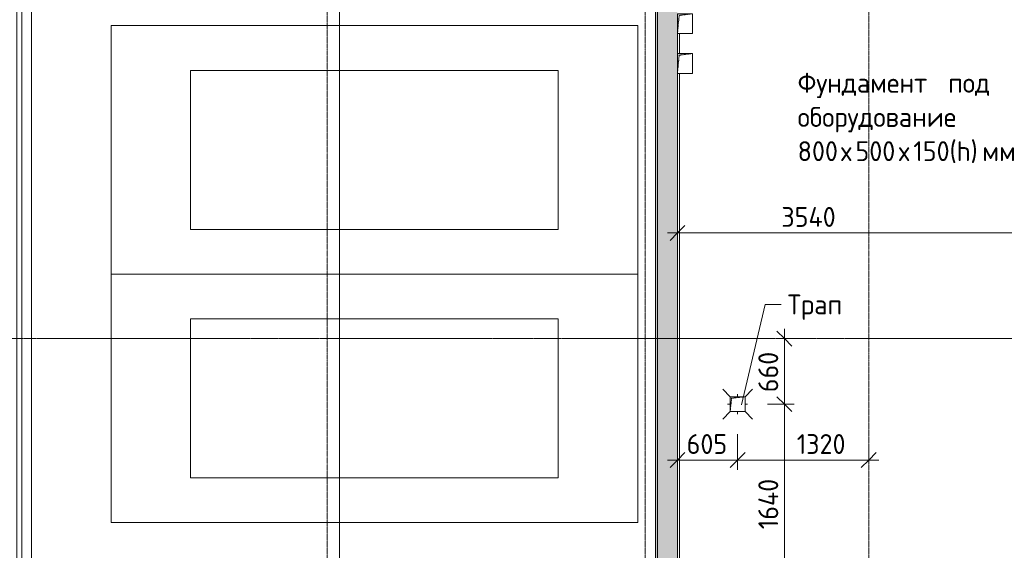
# Model space of a CAD drawing. Header units: millimetres. Extents: x 25420 to 100191, y -10965 to 131188.
# Tile 33 of 53: x 46380 to 56289, y 103269 to 108610. Entities that reach past the tile are written whole.
import ezdxf

# ---------------------------------------------------------------- set-up
doc = ezdxf.new("R2010")
doc.units = ezdxf.units.MM
for name, pattern in [('3_ Штрих_ 1 х 1 мм', [2, 1, -1]), ('4_ Штрихпунктир_ 10 х 2 мм', [14, 10, -2, 0, -2]), ('4_ Штрихпунктир_ 5 х 2 мм', [9, 5, -2, 0, -2])]:
    doc.linetypes.add(name, pattern=pattern)
for name, color, linetype, lineweight in [('A-ANNO-DIMS', 7, 'Continuous', 5), ('A-ANNO-DIMS-100', 7, 'Continuous', 5), ('A-DETL', 7, 'Continuous', 25), ('A-DETL-GENF', 7, 'Continuous', 13), ('A-FLOR', 7, 'Continuous', 13), ('A-GENM', 7, 'Continuous', 13), ('A-WALL', 7, 'Continuous', 13), ('A-WALL-PATT', 7, 'Continuous', 13), ('C-PRKG', 7, 'Continuous', 13), ('G-ANNO-TEXT', 7, 'Continuous', 5), ('I-WALL', 7, 'Continuous', 13), ('M-EQPM', 7, 'Continuous', 13), ('P-SANR-FIXT', 7, 'Continuous', 13), ('S-GRID', 7, 'Continuous', 5)]:
    doc.layers.add(name, color=color, linetype=linetype, lineweight=lineweight)
doc.styles.add('GOST Common_3', font='GOST_Common.ttf', dxfattribs={"height": 200})
doc.dimstyles.new('2_мм', dxfattribs={"dimscale": 304.8, "dimtxt": 201.142999, "dimasz": 0.492126, "dimexe": 0.328084, "dimexo": 0.492126, "dimgap": 0, "dimtad": 1, "dimdec": 0, "dimdsep": 46, "dimtxsty": 'GOST Common_3', "dimblk1": 'OBLIQUE', "dimblk2": 'OBLIQUE', "dimsah": 1, "dimcen": 0.09, "dimdle": 0.328084, "dimadec": 5, "dimazin": 2, "dimtfac": 1, "dimtdec": 4, "dimtix": 1, "dimtmove": 0, "dimatfit": 3, "dimfxl": 1, "dimtvp": 1, "dimtolj": 1, "dimtzin": 0, "dimarcsym": 2})
doc.dimstyles.new('2_мм_1', dxfattribs={"dimscale": 304.8, "dimtxt": 201.142999, "dimasz": 0.492126, "dimexe": 0.328084, "dimexo": 0.492126, "dimgap": 0, "dimtad": 1, "dimdec": 0, "dimdsep": 46, "dimtxsty": 'GOST Common_3', "dimblk1": 'OBLIQUE', "dimblk2": 'OBLIQUE', "dimsah": 1, "dimcen": 0.09, "dimdle": 0.328084, "dimadec": 5, "dimazin": 2, "dimtfac": 1, "dimtdec": 4, "dimtix": 1, "dimtmove": 1, "dimatfit": 3, "dimfxl": 1, "dimtvp": 1, "dimtolj": 1, "dimtzin": 0, "dimarcsym": 2})

# ---------------------------------------------------------------- blocks, each defined once
blk = doc.blocks.new('Наметкина 10_РД_АР_П_Отделка_R21_rvt-1--01_Подвал_МП_часть Б')
at = {"layer": 'A-WALL-PATT', "lineweight": 5}
h = blk.add_hatch(dxfattribs=at)
h.set_pattern_fill('FP_6', color=256, style=0, pattern_type=2)
h.set_pattern_definition([(0, (0, 0), (203.2, 50.8), [3.353, -149.047, 3.353, -149.047, -812.8]), (0, (0, 0), (203.2, 50.8), [-304.8, 3.353, -301.447, 3.353, -149.047, -355.6]), (0, (0, 0), (203.2, 50.8), [-762, 3.353, -98.247, 3.353, -250.647]), (120, (76.2, 25.4), (-145.59409, 150.576362), [3.353, -149.047, 3.353, -149.047, -812.8]), (120, (76.2, 25.4), (-145.59409, 150.576362), [-304.8, 3.353, -301.447, 3.353, -149.047, -355.6]), (120, (76.2, 25.4), (-145.59409, 150.576362), [-762, 3.353, -98.247, 3.353, -250.647]), (240, (101.6, 127), (-57.60591, -201.376362), [3.353, -149.047, 3.353, -149.047, -812.8]), (240, (101.6, 127), (-57.60591, -201.376362), [-304.8, 3.353, -301.447, 3.353, -149.047, -355.6]), (240, (101.6, 127), (-57.60591, -201.376362), [-762, 3.353, -98.247, 3.353, -250.647])])
h.paths.add_polyline_path([(52800, 103120), (52800, 109000), (52780, 109000), (52780, 103120)])
at = {"layer": 'A-WALL'}
for p, q in [((52780, 109000), (52780, 103120)), ((52800, 103120), (52800, 109000)), ((53000, 108470), (53000, 108270)), ((53020, 108270), (53020, 108470)), ((53000, 108070), (53000, 103120)), ((53020, 103120), (53020, 108070))]:
    blk.add_line(p, q, dxfattribs=at)
blk = doc.blocks.new('АР_Машиноместо - 4900x2400_М__5300х2500_-V4--01_Подвал_МП_часть Б')
at = {"layer": 'C-PRKG'}
for p, q in [((2500, 0), (0, 0)), ((0, 0), (0, -5300)), ((2500, 0), (2500, -5300)), ((450, -800), (450, -4500)), ((450, -800), (2050, -800)), ((2050, -800), (2050, -4500)), ((450, -4500), (2050, -4500)), ((2500, -5300), (0, -5300))]:
    blk.add_line(p, q, dxfattribs=at)
blk = doc.blocks.new('АР_Машиноместо - 4900x2400_М__5300х2500_-3113489--01_Подвал_МП_часть Б')
at = {"layer": 'C-PRKG'}
for p, q in [((2500, 5300), (0, 5300)), ((0, 0), (0, 5300)), ((2500, 0), (2500, 5300)), ((450, 4500), (2050, 4500)), ((450, 800), (450, 4500)), ((2050, 800), (2050, 4500)), ((450, 800), (2050, 800)), ((2500, 0), (0, 0))]:
    blk.add_line(p, q, dxfattribs=at)
blk = doc.blocks.new('АР_Канал вертикальный прямоугольный - ВК-V26--01_Подвал_МП_часть Б')
at = {"layer": 'A-DETL-GENF'}
blk.add_hatch(color=256, dxfattribs=at).paths.add_polyline_path([(-75, -75), (-60, 60), (75, 75), (-75, 75)])
at = {"layer": 'A-DETL-GENF', "linetype": '3_ Штрих_ 1 х 1 мм'}
for p, q in [((75, 75), (-75, 75)), ((-75, 75), (-75, -75)), ((75, 75), (-75, 75)), ((-75, 75), (-75, -75)), ((-75, -75), (-60, 60)), ((-75, -75), (-60, 60)), ((-60, 60), (75, 75)), ((-60, 60), (75, 75)), ((75, -75), (75, 75)), ((-75, -75), (75, -75))]:
    blk.add_line(p, q, dxfattribs=at)
at = {"layer": 'M-EQPM'}
for p, q in [((-75, -75), (-75, 75)), ((-75, 75), (75, 75)), ((75, 75), (75, -75)), ((75, -75), (-75, -75))]:
    blk.add_line(p, q, dxfattribs=at)
blk = doc.blocks.new('АР_Трап - 100-100-2797955--01_Подвал_МП_часть Б')
at = {"layer": 'P-SANR-FIXT'}
for p, q in [((-75, 75), (-150, 150)), ((0, 75), (0, 100)), ((75, 75), (150, 150)), ((-100, 0), (-75, 0)), ((75, 0), (100, 0)), ((-75, -75), (-150, -150)), ((0, -100), (0, -75)), ((75, -75), (150, -150))]:
    blk.add_line(p, q, dxfattribs=at)
blk = doc.blocks.new('АР-Заполнение деф_ шва - Д_ш_-4327464--01_Подвал_МП_часть Б')
at = {"layer": 'A-GENM'}
for p, q in [((0, 25), (5880, 25)), ((0, -25), (5900, -25))]:
    blk.add_line(p, q, dxfattribs=at)
blk = doc.blocks.new('АР_Канал вертикальный прямоугольный - ЭОМ-5776254--01_Подвал_МП_часть Б')
at = {"layer": 'A-DETL-GENF'}
blk.add_hatch(color=256, dxfattribs=at).paths.add_polyline_path([(-75, -100), (-57.5, 82.5), (75, 100), (-75, 100)])
at = {"layer": 'A-DETL-GENF', "linetype": '3_ Штрих_ 1 х 1 мм'}
for p, q in [((75, 100), (-75, 100)), ((-75, 100), (-75, -100)), ((75, 100), (-75, 100)), ((-75, 100), (-75, -100)), ((-57.5, 82.5), (75, 100)), ((-57.5, 82.5), (75, 100)), ((75, -100), (75, 100)), ((-75, -100), (-57.5, 82.5)), ((-75, -100), (-57.5, 82.5)), ((-75, -100), (75, -100))]:
    blk.add_line(p, q, dxfattribs=at)
at = {"layer": 'M-EQPM'}
for p, q in [((-75, -100), (-75, 100)), ((-75, 100), (75, 100)), ((75, 100), (75, -100)), ((75, -100), (-75, -100))]:
    blk.add_line(p, q, dxfattribs=at)
blk = doc.blocks.new('DIMBLOCK122--01_Подвал_МП_часть Б')
at = {"layer": 'A-ANNO-DIMS-100', "transparency": 16777216}
for p, q in [((53605, 104440), (53605, 104077.7)), ((53605, 104177.7), (53605, 104440)), ((53000, 104133.7), (53000, 104277.7)), ((52900, 104177.7), (53605, 104177.7)), ((53000, 104177.7), (53000, 104133.7))]:
    blk.add_line(p, q, dxfattribs=at)
at = {"layer": 'A-ANNO-DIMS-100', "lineweight": 25, "transparency": 16777216}
for p, q in [((53000, 104177.7), (53075, 104252.7)), ((53605, 104177.7), (53680, 104252.7)), ((53000, 104177.7), (52925, 104102.7)), ((53605, 104177.7), (53530, 104102.7))]:
    blk.add_line(p, q, dxfattribs=at)
at = {"layer": 'A-ANNO-DIMS-100', "color": 0, "transparency": 16777216, "insert": (53092.8, 104439), "char_height": 200, "width": 503.198, "attachment_point": 1, "line_spacing_factor": 1.022761, "style": 'GOST Common_3'}
blk.add_mtext('605', dxfattribs=at)
blk = doc.blocks.new('_Oblique')
at = {"color": 0, "linetype": 'ByBlock', "lineweight": -2}
blk.add_line((-0.5, -0.5), (0.5, 0.5), dxfattribs=at)
blk = doc.blocks.new('DIMBLOCK123--01_Подвал_МП_часть Б')
at = {"layer": 'A-ANNO-DIMS-100', "transparency": 16777216}
for p, q in [((53605, 104440), (53605, 104077.7)), ((53605, 104177.7), (53605, 104440)), ((54925, 104133.7), (54925, 104277.7)), ((53605, 104177.7), (55025, 104177.7)), ((54100.5, 104177.7), (54265, 104177.7)), ((54722.2, 104177.7), (54100.5, 104177.7)), ((54925, 104177.7), (54925, 104133.7))]:
    blk.add_line(p, q, dxfattribs=at)
at = {"layer": 'A-ANNO-DIMS-100', "lineweight": 25, "transparency": 16777216}
for p, q in [((53605, 104177.7), (53680, 104252.7)), ((54925, 104177.7), (55000, 104252.7)), ((53605, 104177.7), (53530, 104102.7)), ((54925, 104177.7), (54850, 104102.7))]:
    blk.add_line(p, q, dxfattribs=at)
at = {"layer": 'A-ANNO-DIMS-100', "color": 0, "transparency": 16777216, "insert": (54200.5, 104439), "char_height": 200, "width": 625.93, "attachment_point": 1, "line_spacing_factor": 1.022761, "style": 'GOST Common_3'}
blk.add_mtext('1320', dxfattribs=at)
blk = doc.blocks.new('DIMBLOCK124--01_Подвал_МП_часть Б')
at = {"layer": 'A-ANNO-DIMS-100', "lineweight": 25, "transparency": 16777216}
for p, q in [((54075.6, 105400), (54000.6, 105475)), ((54075.6, 105400), (54150.6, 105325)), ((54075.6, 104740), (54000.6, 104815)), ((54075.6, 104740), (54150.6, 104665))]:
    blk.add_line(p, q, dxfattribs=at)
at = {"layer": 'A-ANNO-DIMS-100', "transparency": 16777216}
for p, q in [((54075.6, 105500), (54075.6, 104740)), ((54031.6, 105400), (54175.6, 105400)), ((54075.6, 105400), (54031.6, 105400)), ((53905, 104740), (54175.6, 104740)), ((54075.6, 104740), (53905, 104740))]:
    blk.add_line(p, q, dxfattribs=at)
at = {"layer": 'A-ANNO-DIMS-100', "color": 0, "transparency": 16777216, "insert": (53814.2, 104860.3), "char_height": 200, "width": 503.198, "attachment_point": 1, "rotation": 90, "line_spacing_factor": 1.022761, "style": 'GOST Common_3'}
blk.add_mtext('660', dxfattribs=at)
blk = doc.blocks.new('DIMBLOCK125--01_Подвал_МП_часть Б')
at = {"layer": 'A-ANNO-DIMS-100', "lineweight": 25, "transparency": 16777216}
for p, q in [((54075.6, 104740), (54000.6, 104815)), ((54075.6, 104740), (54150.6, 104665)), ((54075.6, 103100), (54000.6, 103175)), ((54075.6, 103100), (54150.6, 103025))]:
    blk.add_line(p, q, dxfattribs=at)
at = {"layer": 'A-ANNO-DIMS-100', "transparency": 16777216}
for p, q in [((53905, 104740), (54175.6, 104740)), ((54075.6, 104740), (53905, 104740)), ((54075.6, 104740), (54075.6, 103000)), ((54075.6, 104123.4), (54075.6, 103920)), ((54075.6, 103481.3), (54075.6, 104123.4)), ((54031.6, 103100), (54175.6, 103100)), ((54075.6, 103100), (54031.6, 103100))]:
    blk.add_line(p, q, dxfattribs=at)
at = {"layer": 'A-ANNO-DIMS-100', "color": 0, "transparency": 16777216, "insert": (53814.2, 103481.3), "char_height": 200, "width": 650.476, "attachment_point": 1, "rotation": 90, "line_spacing_factor": 1.022761, "style": 'GOST Common_3'}
blk.add_mtext('1640', dxfattribs=at)
blk = doc.blocks.new('DIMBLOCK239--01_Подвал_МП_часть Б')
at = {"layer": 'A-ANNO-DIMS-100', "transparency": 16777216}
for p, q in [((53000, 106419.3), (53000, 106563.3)), ((56540, 106320), (56540, 106563.3)), ((52900, 106463.3), (56540, 106463.3)), ((53000, 106463.3), (53000, 106419.3)), ((54045.2, 106463.3), (54724.7, 106463.3)), ((54724.7, 106463.3), (54770, 106463.3)), ((56540, 106463.3), (56540, 106320))]:
    blk.add_line(p, q, dxfattribs=at)
at = {"layer": 'A-ANNO-DIMS-100', "lineweight": 25, "transparency": 16777216}
for p, q in [((53000, 106463.3), (53075, 106538.3)), ((56540, 106463.3), (56615, 106538.3)), ((53000, 106463.3), (52925, 106388.3)), ((56540, 106463.3), (56465, 106388.3))]:
    blk.add_line(p, q, dxfattribs=at)
at = {"layer": 'A-ANNO-DIMS-100', "color": 0, "transparency": 16777216, "insert": (54045.2, 106724.6), "char_height": 200, "width": 695.477, "attachment_point": 1, "line_spacing_factor": 1.022761, "style": 'GOST Common_3'}
blk.add_mtext('3540', dxfattribs=at)

msp = doc.modelspace()

# ---------------------------------------------------------------- hatches: boundary and pattern name
at = {"layer": 'A-WALL-PATT', "lineweight": 5}
h = msp.add_hatch(dxfattribs=at)
h.set_pattern_fill('FP_2', color=256, style=0, pattern_type=2)
h.set_pattern_definition([(135, (150.28, 188.64), (-282.8427, 3e-14), [5, -395]), (135, (174.9, 237.36), (-282.8427, 3e-14), [5, -395]), (135, (211.96, 236.53), (-282.8427, 3e-14), [5, -395]), (135, (114.96, 223.96), (-282.8427, 3e-14), [5, -395]), (135, (77.54, 223.96), (-282.8427, 3e-14), [5, -395]), (135, (57.44, 184.52), (-282.8427, 3e-14), [5, -395]), (135, (66.21, 142.9), (-282.8427, 3e-14), [5, -395]), (135, (107.33, 161), (-282.8427, 3e-14), [5, -395]), (135, (99.08, 130.94), (-282.8427, 3e-14), [5, -395]), (135, (22.6, 136.46), (-282.8427, 3e-14), [5, -395]), (135, (21.16, 168.08), (-282.8427, 3e-14), [5, -395]), (135, (46.13, 96.12), (-282.8427, 3e-14), [5, -395]), (135, (3.54, 74.6), (-282.8427, 3e-14), [5, -395]), (135, (40.3, 47.56), (-282.8427, 3e-14), [5, -395]), (135, (39.77, 18.47), (-282.8427, 3e-14), [5, -395]), (135, (76.94, 37.28), (-282.8427, 3e-14), [5, -395]), (135, (114.18, 62.4), (-282.8427, 3e-14), [5, -395]), (135, (139.87, 90.2), (-282.8427, 3e-14), [5, -395]), (135, (141.44, 15.82), (-282.8427, 3e-14), [5, -395]), (135, (188.69, 26.73), (-282.8427, 3e-14), [5, -395]), (135, (176.14, 51.36), (-282.8427, 3e-14), [5, -395]), (135, (177.03, 0), (-282.8427, 3e-14), [5, -395]), (135, (276.61, 8.22), (-282.8427, 3e-14), [5, -395]), (135, (271.19, 31.72), (-282.8427, 3e-14), [5, -395]), (135, (268.29, 119.65), (-282.8427, 3e-14), [5, -395]), (135, (237.92, 101.95), (-282.8427, 3e-14), [5, -395]), (135, (237.92, 158.27), (-282.8427, 3e-14), [5, -395]), (135, (260.4, 204.35), (-282.8427, 3e-14), [5, -395]), (135, (275.54, 235.4), (-282.8427, 3e-14), [5, -395]), (135, (117.62, 268.96), (-282.8427, 3e-14), [5, -395]), (135, (203.62, 273.83), (-282.8427, 3e-14), [5, -395]), (135, (47.24, 279.3), (-282.8427, 3e-14), [5, -395]), (135, (23.2, 266.16), (-282.8427, 3e-14), [5, -395]), (135, (42.78, 232.52), (-282.8427, 3e-14), [5, -395]), (135, (177.76, 90.57), (-282.8427, 3e-14), [5, -395]), (135, (181.12, 121.8), (-282.8427, 3e-14), [5, -395]), (135, (206.73, 172.06), (-282.8427, 3e-14), [5, -395]), (135, (143.14, 136.62), (-282.8427, 3e-14), [5, -395]), (135, (211.51, 131.86), (-282.8427, 3e-14), [5, -395]), (135, (81.47, 95.1), (-282.8427, 3e-14), [5, -395]), (135, (235.13, 60.46), (-282.8427, 3e-14), [5, -395]), (135, (242.24, 4.89), (-282.8427, 3e-14), [5, -395]), (45, (0, 106.07), (-282.8427, 0), []), (45, (106.07, 0), (-282.8427, 0), []), (45, (176.78, 0), (-282.8427, 0), []), (45, (0, 176.78), (-282.8427, 0), [])])
h.paths.add_polyline_path([(52800, 103100), (53000, 103100), (53000, 109000), (52800, 109000), (52800, 103259.229515)])

# ---------------------------------------------------------------- linework, layer by layer
at = {"layer": 'A-DETL', "linetype": '4_ Штрихпунктир_ 5 х 2 мм', "lineweight": 5}
msp.add_line((65663.030763, 105400), (44321.908162, 105400), dxfattribs=at)
msp.add_line((65663.030763, 105400), (44321.908162, 105400), dxfattribs=at)
at = {"layer": 'A-FLOR'}
for p, q in [((49600, 103120), (49600, 109125)), ((46400, 103120), (46400, 109000))]:
    msp.add_line(p, q, dxfattribs=at)
at = {"layer": 'G-ANNO-TEXT'}
for p, q in [((53643.545739, 104732.196723), (53882.356921, 105743.596227)), ((53882.356921, 105743.596227), (54042.549762, 105743.596227))]:
    msp.add_line(p, q, dxfattribs=at)
at = {"layer": 'I-WALL'}
for p, q in [((52800, 109000), (52800, 103100)), ((53000, 108270), (53000, 108470)), ((53000, 103100), (53000, 108070))]:
    msp.add_line(p, q, dxfattribs=at)
at = {"layer": 'S-GRID', "linetype": '4_ Штрихпунктир_ 10 х 2 мм'}
for p, q in [((46500, 50350), (46500, 130388.42805)), ((46500, 80104.964717), (46500, 129588.42805)), ((49475, 80104.964717), (49475, 129588.42805)), ((52675, 80104.964717), (52675, 129588.42805)), ((54925, 80104.964717), (54925, 129588.42805)), ((65663.030763, 105400), (28300, 105400))]:
    msp.add_line(p, q, dxfattribs=at)

# ---------------------------------------------------------------- block references
at = {"lineweight": 5}
msp.add_blockref('Наметкина 10_РД_АР_П_Отделка_R21_rvt-1--01_Подвал_МП_часть Б', (0, 0), dxfattribs=at)
at = {"layer": 'A-GENM', "rotation": 270}
msp.add_blockref('АР-Заполнение деф_ шва - Д_ш_-4327464--01_Подвал_МП_часть Б', (46375, 109000), dxfattribs=at)
at = {"layer": 'C-PRKG'}
for name, p, rotation in [('АР_Машиноместо - 4900x2400_М__5300х2500_-3113489--01_Подвал_МП_часть Б', (47300, 108549.961774), 270.0000000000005), ('АР_Машиноместо - 4900x2400_М__5300х2500_-V4--01_Подвал_МП_часть Б', (47300, 103549.961774), 90.00000000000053)]:
    msp.add_blockref(name, p, dxfattribs=dict(at, rotation=rotation))
at = {"layer": 'M-EQPM'}
for name, p in [('АР_Канал вертикальный прямоугольный - ЭОМ-5776254--01_Подвал_МП_часть Б', (53075, 108570)), ('АР_Канал вертикальный прямоугольный - ЭОМ-5776254--01_Подвал_МП_часть Б', (53075, 108170)), ('АР_Канал вертикальный прямоугольный - ВК-V26--01_Подвал_МП_часть Б', (53605, 104740))]:
    msp.add_blockref(name, p, dxfattribs=at)
at = {"layer": 'P-SANR-FIXT'}
msp.add_blockref('АР_Трап - 100-100-2797955--01_Подвал_МП_часть Б', (53605, 104740), dxfattribs=at)

# ---------------------------------------------------------------- texts
at = {"layer": 'G-ANNO-TEXT', "char_height": 200, "attachment_point": 1, "style": 'GOST Common_3'}
for s, insert, width in [('Фундамент', (54209.434197, 108074.604021), 1747.67875), ('\\fGOST Common|b0|i0|c204|p34|; ', (55651.413364, 108074.604021), 88.185625), ('под', (55724.173781, 108074.604021), 529.11375), ('\\fGOST Common|b0|i0|c204|p34|; ', (56160.736281, 108074.604021), 88.185625), ('оборудование', (54209.434197, 107730.645688), 2140.505625), ('\\fGOST Common|b0|i0|c204|p34|; ', (55975.527947, 107730.645688), 88.185625), ('800', (54209.434197, 107386.687354), 529.11375), ('\\fGOST Common|b0|i0|c204|p34|;х', (54645.996697, 107386.687354), 176.37125), ('500', (54791.517531, 107386.687354), 529.11375), ('\\fGOST Common|b0|i0|c204|p34|;х', (55228.080031, 107386.687354), 176.37125), ('150(h)', (55373.600864, 107386.687354), 841.771875), ('мм', (56068.132114, 107386.687354), 400.84375), ('Трап', (54107.549762, 105843.596227), 753.58625)]:
    msp.add_mtext(s, dxfattribs=dict(at, insert=insert, width=width))

# ---------------------------------------------------------------- dimensions: what is measured, and where the dimension line sits
at = {"layer": 'A-ANNO-DIMS'}
for base, p1, p2, override, picture, middle in [((56540, 106463.273536), (53000, 106569.339554), (56540, 106170), {"dimpost": '<>', "dimfxl": 3562.453099}, 'DIMBLOCK239--01_Подвал_МП_часть Б', (54392.903188, 106591.305864)), ((54925, 104177.654929), (53605, 104590), (54925, 104283.720946), {"dimpost": '<>', "dimfxl": 1355.067105}, 'DIMBLOCK123--01_Подвал_МП_часть Б', (54513.509112, 104305.687256))]:
    dim = msp.add_linear_dim(base=base, p1=p1, p2=p2, dimstyle='2_мм_1', override=override, dxfattribs=at)
    dim.commit()
    dim.dimension.update_dxf_attribs({"geometry": picture, "text_midpoint": middle, "dimtype": 160})
dim = msp.add_linear_dim(base=(54075.572433, 104740), p1=(54181.63845, 105400), p2=(53755, 104740), angle=90, dimstyle='2_мм', override={"dimpost": '<>', "dimfxl": 785.888266}, dxfattribs=at)
dim.commit()
dim.dimension.update_dxf_attribs({"geometry": 'DIMBLOCK124--01_Подвал_МП_часть Б', "text_midpoint": (53975.572433, 105070)})
dim = msp.add_linear_dim(base=(54075.572433, 103100), p1=(53755, 104740), p2=(54181.63845, 103100), angle=90, dimstyle='2_мм_1', override={"dimpost": '<>', "dimfxl": 1694.585603}, dxfattribs=at)
dim.commit()
dim.dimension.update_dxf_attribs({"geometry": 'DIMBLOCK125--01_Подвал_МП_часть Б', "text_midpoint": (53947.540106, 103806.530489), "dimtype": 160, "text_rotation": 90})
dim = msp.add_linear_dim(base=(53605, 104177.654929), p1=(53000, 104283.720946), p2=(53605, 104590), dimstyle='2_мм', override={"dimpost": '<>', "dimfxl": 678.109032}, dxfattribs=at)
dim.commit()
dim.dimension.update_dxf_attribs({"geometry": 'DIMBLOCK122--01_Подвал_МП_часть Б', "text_midpoint": (53302.5, 104277.654929)})

doc.saveas('drawing.dxf')
